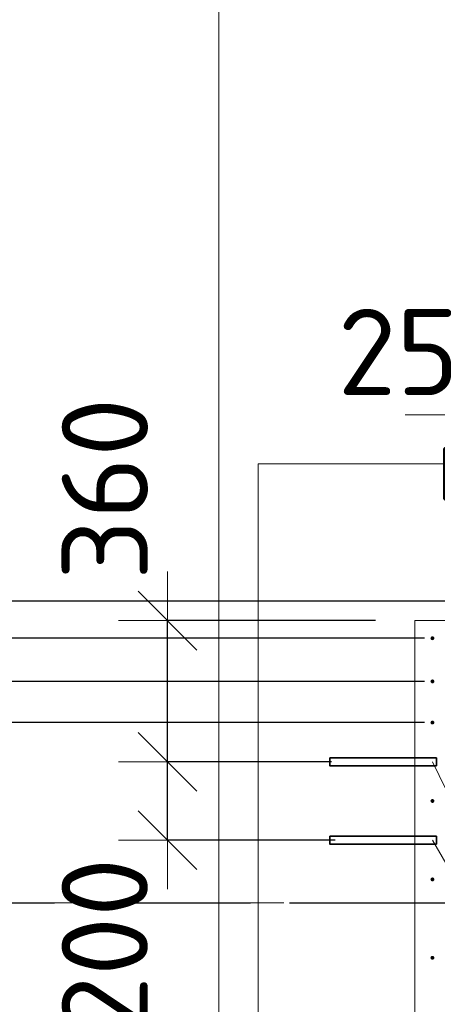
# Model space of a CAD drawing. Header units: millimetres. Extents: x -3725 to 93325, y -74170 to 82591.
# Tile 41 of 139: x 58741 to 59807, y 23081 to 25593. Entities that reach past the tile are written whole.
import ezdxf

# ---------------------------------------------------------------- set-up
doc = ezdxf.new("R2010")
doc.units = ezdxf.units.MM
doc.header["$PDMODE"] = 65
for name, pattern in [('______11', [500, 400, -50, 0, -50]), ('______3', [500, 400, -100]), ('______5', [1100, 800, -100, 100, -100])]:
    doc.linetypes.add(name, pattern=pattern)
for name, color, linetype, lineweight in [('Standard', 7, 'Continuous', 25), ('Арм.стержн. Выпуски', 180, 'Continuous', 35), ('Балка_ общее', 7, '______3', 13), ('Размерная линия_ общее', 7, 'Continuous', 13), ('Стена_ общее', 7, 'Continuous', 35), ('Фундамент (1)', 7, 'Continuous', 35)]:
    doc.layers.add(name, color=color, linetype=linetype, lineweight=lineweight)
doc.layers.add('Осевая линия_ общее', color=7, linetype='______5', lineweight=13, true_color=0xa0a0a0)
doc.styles.add('ISOCPEUR', font='ISOCPEUR')
doc.dimstyles.new('DIMSTYLE_3', dxfattribs={"dimtxt": 220, "dimasz": 250, "dimexe": 0, "dimexo": 0, "dimgap": 110, "dimtad": 2, "dimdec": 0, "dimrnd": 5, "dimzin": 12, "dimdsep": 46, "dimtxsty": 'ISOCPEUR', "dimblk1": 'ALL_ML_STRICH', "dimblk2": 'ALL_ML_STRICH', "dimsah": 1, "dimcen": 0, "dimclrd": 7, "dimclre": 256, "dimclrt": 7, "dimadec": 0, "dimazin": 0, "dimtfac": 1, "dimtdec": 0, "dimtix": 1, "dimtmove": 2, "dimatfit": 3, "dimfxl": 0, "dimtzin": 0, "dimlwd": 0, "dimlwe": -3, "dimarcsym": 0})
doc.dimstyles.new('DIMSTYLE_5', dxfattribs={"dimtxt": 220, "dimasz": 250, "dimexe": 0, "dimexo": 0, "dimgap": 110, "dimtad": 2, "dimdec": 0, "dimrnd": 5, "dimzin": 12, "dimdsep": 46, "dimtxsty": 'ISOCPEUR', "dimblk1": 'ALL_ML_STRICH', "dimblk2": 'ALL_ML_STRICH', "dimsah": 1, "dimcen": 0, "dimclrd": 7, "dimclre": 256, "dimclrt": 7, "dimadec": 0, "dimazin": 0, "dimtfac": 1, "dimtdec": 0, "dimtix": 1, "dimtmove": 2, "dimatfit": 3, "dimfxl": 0, "dimtvp": 1.2, "dimtzin": 0, "dimlwd": 0, "dimlwe": -3, "dimarcsym": 0})
doc.dimstyles.new('DIMSTYLE_7', dxfattribs={"dimtxt": 250, "dimasz": 250, "dimexe": 0, "dimexo": 0, "dimgap": 125, "dimtad": 2, "dimdec": 0, "dimrnd": 5, "dimzin": 12, "dimdsep": 46, "dimtxsty": 'ISOCPEUR', "dimblk1": 'ALL_ML_STRICH', "dimblk2": 'ALL_ML_STRICH', "dimsah": 1, "dimcen": 0, "dimclrd": 7, "dimclre": 256, "dimclrt": 7, "dimadec": 0, "dimazin": 0, "dimtfac": 1, "dimtdec": 0, "dimtix": 1, "dimtmove": 2, "dimatfit": 3, "dimfxl": 0, "dimtzin": 0, "dimlwd": 0, "dimlwe": -3, "dimarcsym": 0})
doc.dimstyles.new('DIMSTYLE_9', dxfattribs={"dimtxt": 220, "dimasz": 250, "dimexe": 0, "dimexo": 0, "dimgap": 110, "dimtad": 0, "dimdec": 0, "dimrnd": 5, "dimzin": 12, "dimdsep": 46, "dimtxsty": 'ISOCPEUR', "dimblk1": 'ALL_ML_STRICH', "dimblk2": 'ALL_ML_STRICH', "dimsah": 1, "dimcen": 0, "dimclrd": 7, "dimclre": 256, "dimclrt": 7, "dimadec": 0, "dimazin": 0, "dimtfac": 1, "dimtdec": 0, "dimtix": 1, "dimtmove": 2, "dimatfit": 3, "dimfxl": 0, "dimtvp": 1.2, "dimtzin": 0, "dimlwd": 0, "dimlwe": -3, "dimarcsym": 0})

# ---------------------------------------------------------------- blocks, each defined once
blk = doc.blocks.new('ALL_ML_STRICH')
at = {"color": 0, "linetype": 'ByBlock', "lineweight": -2}
for p, q in [((0, -0.5), (0, 0.5)), ((-0.3, -0.3), (0.3, 0.3)), ((-1, 0), (0.5, 0))]:
    blk.add_line(p, q, dxfattribs=at)
blk = doc.blocks.new('*D321')
at = {"layer": 'DEFPOINTS', "color": 7, "linetype": 'Continuous', "lineweight": 13, "transparency": 33554687}
for p in [(59950, 24584.6), (59975, 24015), (59950, 23860)]:
    blk.add_point(p, dxfattribs=at)
at = {"layer": 'Размерная линия_ общее', "color": 253, "linetype": 'Continuous', "lineweight": -2, "true_color": 0xa0a0a0, "transparency": 33554687}
for p, q in [((59950, 23960), (59950, 24584.6)), ((59975, 24115), (59975, 24584.6))]:
    blk.add_line(p, q, dxfattribs=at)
at = {"layer": 'Размерная линия_ общее', "color": 7, "linetype": 'Continuous', "lineweight": -2, "transparency": 33554687}
blk.add_line((59950, 24584.6), (59975, 24584.6), dxfattribs=at)
at = {"layer": 'Размерная линия_ общее', "color": 7, "linetype": 'Continuous', "lineweight": 13, "transparency": 33554687, "xscale": 250, "yscale": 250, "zscale": 250}
blk.add_blockref('ALL_ML_STRICH', (59975, 24584.6), dxfattribs=at)
at = {"layer": 'Размерная линия_ общее', "color": 7, "linetype": 'Continuous', "lineweight": 13, "transparency": 33554687, "xscale": 250, "yscale": 250, "zscale": 250, "rotation": 180}
blk.add_blockref('ALL_ML_STRICH', (59950, 24584.6), dxfattribs=at)
at = {"layer": 'Размерная линия_ общее', "color": 7, "linetype": 'Continuous', "lineweight": 13, "transparency": 33554687, "insert": (59708.1, 24745.1), "char_height": 220, "width": 440, "attachment_point": 5, "style": 'ISOCPEUR'}
blk.add_mtext('\\A1;{25}', dxfattribs=at)
blk = doc.blocks.new('*D331')
at = {"layer": 'DEFPOINTS', "color": 7, "linetype": 'Continuous', "lineweight": 13, "transparency": 33554687}
for p in [(59425.8, 23340), (57126.9, 20040), (59002.5, 20040)]:
    blk.add_point(p, dxfattribs=at)
at = {"layer": 'Балка_ общее', "color": 251, "linetype": 'Continuous', "lineweight": -2, "true_color": 0x656565, "transparency": 33554687}
for p, q in [((59415.8, 23340), (57126.9, 23340)), ((58992.5, 20040), (57126.9, 20040))]:
    blk.add_line(p, q, dxfattribs=at)
at = {"layer": 'Балка_ общее', "color": 7, "linetype": 'Continuous', "lineweight": -2, "transparency": 33554687}
blk.add_line((57126.9, 20040), (57126.9, 23340), dxfattribs=at)
at = {"layer": 'Балка_ общее', "color": 7, "linetype": 'Continuous', "lineweight": 13, "transparency": 33554687, "xscale": 250, "yscale": 250, "zscale": 250}
for p, rotation in [((57126.9, 23340), 90), ((57126.9, 20040), 270)]:
    blk.add_blockref('ALL_ML_STRICH', p, dxfattribs=dict(at, rotation=rotation))
at = {"layer": 'Балка_ общее', "color": 7, "linetype": 'Continuous', "lineweight": 13, "transparency": 33554687, "insert": (56951.9, 21702.5), "char_height": 250, "width": 1000, "attachment_point": 5, "rotation": 90, "style": 'ISOCPEUR'}
blk.add_mtext('\\A1;{3300}', dxfattribs=at)
blk = doc.blocks.new('*D332')
at = {"layer": 'DEFPOINTS', "color": 7, "linetype": 'Continuous', "lineweight": 13, "transparency": 33554687}
for p in [(57166.9, 27260), (57126.9, 23340), (59425.8, 23340)]:
    blk.add_point(p, dxfattribs=at)
at = {"layer": 'Балка_ общее', "color": 251, "linetype": 'Continuous', "lineweight": -2, "true_color": 0x656565, "transparency": 33554687}
for p, q in [((57176.9, 27260), (57126.9, 27260)), ((59415.8, 23340), (57126.9, 23340))]:
    blk.add_line(p, q, dxfattribs=at)
at = {"layer": 'Балка_ общее', "color": 7, "linetype": 'Continuous', "lineweight": -2, "transparency": 33554687}
blk.add_line((57126.9, 23340), (57126.9, 27260), dxfattribs=at)
at = {"layer": 'Балка_ общее', "color": 7, "linetype": 'Continuous', "lineweight": 13, "transparency": 33554687, "xscale": 250, "yscale": 250, "zscale": 250}
for p, rotation in [((57126.9, 27260), 90), ((57126.9, 23340), 270)]:
    blk.add_blockref('ALL_ML_STRICH', p, dxfattribs=dict(at, rotation=rotation))
at = {"layer": 'Балка_ общее', "color": 7, "linetype": 'Continuous', "lineweight": 13, "transparency": 33554687, "insert": (56951.9, 25312.5), "char_height": 250, "width": 1000, "attachment_point": 5, "rotation": 90, "style": 'ISOCPEUR'}
blk.add_mtext('\\A1;{3920}', dxfattribs=at)
blk = doc.blocks.new('*D347')
at = {"layer": 'DEFPOINTS', "color": 7, "linetype": 'Continuous', "lineweight": 13, "transparency": 33554687}
for p in [(59795, 23800), (58219.7, 20200), (59795, 20200)]:
    blk.add_point(p, dxfattribs=at)
at = {"layer": 'Размерная линия_ общее', "color": 253, "linetype": 'Continuous', "lineweight": -2, "true_color": 0xa0a0a0, "transparency": 33554687}
for p, q in [((59775, 23800), (58219.7, 23800)), ((59775, 20200), (58219.7, 20200))]:
    blk.add_line(p, q, dxfattribs=at)
at = {"layer": 'Размерная линия_ общее', "color": 7, "linetype": 'Continuous', "lineweight": -2, "transparency": 33554687}
blk.add_line((58219.7, 20200), (58219.7, 23800), dxfattribs=at)
at = {"layer": 'Размерная линия_ общее', "color": 7, "linetype": 'Continuous', "lineweight": 13, "transparency": 33554687, "xscale": 250, "yscale": 250, "zscale": 250}
for p, rotation in [((58219.7, 23800), 90), ((58219.7, 20200), 270)]:
    blk.add_blockref('ALL_ML_STRICH', p, dxfattribs=dict(at, rotation=rotation))
at = {"layer": 'Размерная линия_ общее', "color": 7, "linetype": 'Continuous', "lineweight": 13, "transparency": 33554687, "insert": (57949.7, 21186), "char_height": 220, "width": 11, "attachment_point": 1, "rotation": 90, "line_spacing_factor": 0.60241, "style": 'ISOCPEUR'}
blk.add_mtext('18х200=3600', dxfattribs=at)
blk = doc.blocks.new('*D348')
at = {"layer": 'DEFPOINTS', "color": 7, "linetype": 'Continuous', "lineweight": 13, "transparency": 33554687}
for p in [(59795, 23905), (58219.7, 23800), (59795, 23800)]:
    blk.add_point(p, dxfattribs=at)
at = {"layer": 'Размерная линия_ общее', "color": 253, "linetype": 'Continuous', "lineweight": -2, "true_color": 0xa0a0a0, "transparency": 33554687}
for p, q in [((59775, 23905), (58219.7, 23905)), ((59775, 23800), (58219.7, 23800))]:
    blk.add_line(p, q, dxfattribs=at)
at = {"layer": 'Размерная линия_ общее', "color": 7, "linetype": 'Continuous', "lineweight": -2, "transparency": 33554687}
blk.add_line((58219.7, 23800), (58219.7, 23905), dxfattribs=at)
at = {"layer": 'Размерная линия_ общее', "color": 7, "linetype": 'Continuous', "lineweight": 13, "transparency": 33554687, "xscale": 250, "yscale": 250, "zscale": 250}
for p, rotation in [((58219.7, 23800), 270), ((58219.7, 23905), 90)]:
    blk.add_blockref('ALL_ML_STRICH', p, dxfattribs=dict(at, rotation=rotation))
at = {"layer": 'Размерная линия_ общее', "color": 7, "linetype": 'Continuous', "lineweight": 13, "transparency": 33554687, "insert": (58467.6, 23524.8), "char_height": 220, "width": 660, "attachment_point": 5, "rotation": 90, "style": 'ISOCPEUR'}
blk.add_mtext('\\A1;{105}', dxfattribs=at)
blk = doc.blocks.new('*D349')
at = {"layer": 'DEFPOINTS', "color": 7, "linetype": 'Continuous', "lineweight": 13, "transparency": 33554687}
for p in [(59795, 24015), (58219.7, 23905), (59795, 23905)]:
    blk.add_point(p, dxfattribs=at)
at = {"layer": 'Размерная линия_ общее', "color": 253, "linetype": 'Continuous', "lineweight": -2, "true_color": 0xa0a0a0, "transparency": 33554687}
for p, q in [((59775, 24015), (58219.7, 24015)), ((59775, 23905), (58219.7, 23905))]:
    blk.add_line(p, q, dxfattribs=at)
at = {"layer": 'Размерная линия_ общее', "color": 7, "linetype": 'Continuous', "lineweight": -2, "transparency": 33554687}
blk.add_line((58219.7, 23905), (58219.7, 24015), dxfattribs=at)
at = {"layer": 'Размерная линия_ общее', "color": 7, "linetype": 'Continuous', "lineweight": 13, "transparency": 33554687, "xscale": 250, "yscale": 250, "zscale": 250}
for p, rotation in [((58219.7, 23905), 270), ((58219.7, 24015), 90)]:
    blk.add_blockref('ALL_ML_STRICH', p, dxfattribs=dict(at, rotation=rotation))
at = {"layer": 'Размерная линия_ общее', "color": 7, "linetype": 'Continuous', "lineweight": 13, "transparency": 33554687, "insert": (57842.4, 23724.6), "char_height": 220, "width": 660, "attachment_point": 5, "rotation": 90, "style": 'ISOCPEUR'}
blk.add_mtext('\\A1;{110}', dxfattribs=at)
blk = doc.blocks.new('*D350')
at = {"layer": 'DEFPOINTS', "color": 7, "linetype": 'Continuous', "lineweight": 13, "transparency": 33554687}
for p in [(61045, 24110), (58219.7, 24015), (59795, 24015)]:
    blk.add_point(p, dxfattribs=at)
at = {"layer": 'Размерная линия_ общее', "color": 253, "linetype": 'Continuous', "lineweight": -2, "true_color": 0xa0a0a0, "transparency": 33554687}
for p, q in [((61025, 24110), (58219.7, 24110)), ((59775, 24015), (58219.7, 24015))]:
    blk.add_line(p, q, dxfattribs=at)
at = {"layer": 'Размерная линия_ общее', "color": 7, "linetype": 'Continuous', "lineweight": -2, "transparency": 33554687}
blk.add_line((58219.7, 24015), (58219.7, 24110), dxfattribs=at)
at = {"layer": 'Размерная линия_ общее', "color": 7, "linetype": 'Continuous', "lineweight": 13, "transparency": 33554687, "xscale": 250, "yscale": 250, "zscale": 250}
for p, rotation in [((58219.7, 24015), 270), ((58219.7, 24110), 90)]:
    blk.add_blockref('ALL_ML_STRICH', p, dxfattribs=dict(at, rotation=rotation))
at = {"layer": 'Размерная линия_ общее', "color": 7, "linetype": 'Continuous', "lineweight": 13, "transparency": 33554687, "insert": (57849, 24329.7), "char_height": 220, "width": 440, "attachment_point": 5, "rotation": 90, "style": 'ISOCPEUR'}
blk.add_mtext('\\A1;{95}', dxfattribs=at)
blk = doc.blocks.new('*D351')
at = {"layer": 'DEFPOINTS', "color": 7, "linetype": 'Continuous', "lineweight": 13, "transparency": 33554687}
for p in [(61045, 27110), (58219.7, 24110), (61045, 24110)]:
    blk.add_point(p, dxfattribs=at)
at = {"layer": 'Размерная линия_ общее', "color": 253, "linetype": 'Continuous', "lineweight": -2, "true_color": 0xa0a0a0, "transparency": 33554687}
for p, q in [((61025, 27110), (58219.7, 27110)), ((61025, 24110), (58219.7, 24110))]:
    blk.add_line(p, q, dxfattribs=at)
at = {"layer": 'Размерная линия_ общее', "color": 7, "linetype": 'Continuous', "lineweight": -2, "transparency": 33554687}
blk.add_line((58219.7, 24110), (58219.7, 27110), dxfattribs=at)
at = {"layer": 'Размерная линия_ общее', "color": 7, "linetype": 'Continuous', "lineweight": 13, "transparency": 33554687, "xscale": 250, "yscale": 250, "zscale": 250}
for p, rotation in [((58219.7, 27110), 90), ((58219.7, 24110), 270)]:
    blk.add_blockref('ALL_ML_STRICH', p, dxfattribs=dict(at, rotation=rotation))
at = {"layer": 'Размерная линия_ общее', "color": 7, "linetype": 'Continuous', "lineweight": 13, "transparency": 33554687, "insert": (57949.7, 24796), "char_height": 220, "width": 11, "attachment_point": 1, "rotation": 90, "line_spacing_factor": 0.60241, "style": 'ISOCPEUR'}
blk.add_mtext('15х200=3000', dxfattribs=at)
blk = doc.blocks.new('*D364')
at = {"layer": 'DEFPOINTS', "color": 7, "linetype": 'Continuous', "lineweight": 13, "transparency": 33554687}
for p in [(59637.7, 23700), (59118.4, 23500), (59646.5, 23500)]:
    blk.add_point(p, dxfattribs=at)
at = {"layer": 'Размерная линия_ общее', "color": 253, "linetype": 'Continuous', "lineweight": -2, "true_color": 0xa0a0a0, "transparency": 33554687}
for p, q in [((59537.7, 23700), (59118.4, 23700)), ((59546.5, 23500), (59118.4, 23500))]:
    blk.add_line(p, q, dxfattribs=at)
at = {"layer": 'Размерная линия_ общее', "color": 7, "linetype": 'Continuous', "lineweight": -2, "transparency": 33554687}
blk.add_line((59118.4, 23500), (59118.4, 23700), dxfattribs=at)
at = {"layer": 'Размерная линия_ общее', "color": 7, "linetype": 'Continuous', "lineweight": 13, "transparency": 33554687, "xscale": 250, "yscale": 250, "zscale": 250}
for p, rotation in [((59118.4, 23700), 90), ((59118.4, 23500), 270)]:
    blk.add_blockref('ALL_ML_STRICH', p, dxfattribs=dict(at, rotation=rotation))
at = {"layer": 'Размерная линия_ общее', "color": 7, "linetype": 'Continuous', "lineweight": 13, "transparency": 33554687, "insert": (58958.4, 23229.3), "char_height": 220, "width": 660, "attachment_point": 5, "rotation": 90, "style": 'ISOCPEUR'}
blk.add_mtext('\\A1;{200}', dxfattribs=at)
blk = doc.blocks.new('*D365')
at = {"layer": 'DEFPOINTS', "color": 7, "linetype": 'Continuous', "lineweight": 13, "transparency": 33554687}
for p in [(59750, 24060), (59118.4, 23700), (59637.7, 23700)]:
    blk.add_point(p, dxfattribs=at)
at = {"layer": 'Размерная линия_ общее', "color": 253, "linetype": 'Continuous', "lineweight": -2, "true_color": 0xa0a0a0, "transparency": 33554687}
for p, q in [((59650, 24060), (59118.4, 24060)), ((59537.7, 23700), (59118.4, 23700))]:
    blk.add_line(p, q, dxfattribs=at)
at = {"layer": 'Размерная линия_ общее', "color": 7, "linetype": 'Continuous', "lineweight": -2, "transparency": 33554687}
blk.add_line((59118.4, 23700), (59118.4, 24060), dxfattribs=at)
at = {"layer": 'Размерная линия_ общее', "color": 7, "linetype": 'Continuous', "lineweight": 13, "transparency": 33554687, "xscale": 250, "yscale": 250, "zscale": 250}
for p, rotation in [((59118.4, 24060), 90), ((59118.4, 23700), 270)]:
    blk.add_blockref('ALL_ML_STRICH', p, dxfattribs=dict(at, rotation=rotation))
at = {"layer": 'Размерная линия_ общее', "color": 7, "linetype": 'Continuous', "lineweight": 13, "transparency": 33554687, "insert": (58958.8, 24396.1), "char_height": 220, "width": 660, "attachment_point": 5, "rotation": 90, "style": 'ISOCPEUR'}
blk.add_mtext('\\A1;{360}', dxfattribs=at)
blk = doc.blocks.new('СЛОЖНЫЙ_ОБЪЕКТ_6')
at = {"layer": 'Осевая линия_ общее', "color": 253, "linetype": '______11', "lineweight": -3, "true_color": 0xa0a0a0, "transparency": 33554687}
blk.add_line((56930, 23340), (76830, 23340), dxfattribs=at)
at = {"layer": 'Балка_ общее', "color": 7, "linetype": 'Continuous', "lineweight": 13, "transparency": 33554687}
for base, p1, p2, picture, middle in [((57126.9, 27260), (59415.8, 23340), (57176.9, 27260), '*D332', (56951.9, 25312.5)), ((57126.9, 23340), (58992.5, 20040), (59415.8, 23340), '*D331', (56951.9, 21702.5))]:
    dim = blk.add_linear_dim(base=base, p1=p1, p2=p2, angle=90, dimstyle='DIMSTYLE_7', override={"dimpost": '<>', "dimclrd": 7, "dimclre": 251, "dimclrt": 7, "dimlwd": 0, "dimlwe": 65533}, dxfattribs=at)
    dim.commit()
    dim.dimension.update_dxf_attribs({"geometry": picture, "text_midpoint": middle, "dimtype": 160})

msp = doc.modelspace()

# ---------------------------------------------------------------- hatches: boundary and pattern name
at = {"layer": 'Арм.стержн. Выпуски', "linetype": 'Continuous', "lineweight": 35, "transparency": 33554687}
for points in [[(59800, 24015), (59799.6, 24016.9), (59798.5, 24018.5), (59796.9, 24019.6), (59795, 24020), (59793.1, 24019.6), (59791.5, 24018.5), (59790.4, 24016.9), (59790, 24015), (59790.4, 24013.1), (59791.5, 24011.5), (59793.1, 24010.4), (59795, 24010), (59796.9, 24010.4), (59798.5, 24011.5), (59799.6, 24013.1)], [(59800, 23905), (59799.6, 23906.9), (59798.5, 23908.5), (59796.9, 23909.6), (59795, 23910), (59793.1, 23909.6), (59791.5, 23908.5), (59790.4, 23906.9), (59790, 23905), (59790.4, 23903.1), (59791.5, 23901.5), (59793.1, 23900.4), (59795, 23900), (59796.9, 23900.4), (59798.5, 23901.5), (59799.6, 23903.1)], [(59800, 23800), (59799.6, 23801.9), (59798.5, 23803.5), (59796.9, 23804.6), (59795, 23805), (59793.1, 23804.6), (59791.5, 23803.5), (59790.4, 23801.9), (59790, 23800), (59790.4, 23798.1), (59791.5, 23796.5), (59793.1, 23795.4), (59795, 23795), (59796.9, 23795.4), (59798.5, 23796.5), (59799.6, 23798.1)], [(59800, 23600), (59799.6, 23601.9), (59798.5, 23603.5), (59796.9, 23604.6), (59795, 23605), (59793.1, 23604.6), (59791.5, 23603.5), (59790.4, 23601.9), (59790, 23600), (59790.4, 23598.1), (59791.5, 23596.5), (59793.1, 23595.4), (59795, 23595), (59796.9, 23595.4), (59798.5, 23596.5), (59799.6, 23598.1)], [(59800, 23400), (59799.6, 23401.9), (59798.5, 23403.5), (59796.9, 23404.6), (59795, 23405), (59793.1, 23404.6), (59791.5, 23403.5), (59790.4, 23401.9), (59790, 23400), (59790.4, 23398.1), (59791.5, 23396.5), (59793.1, 23395.4), (59795, 23395), (59796.9, 23395.4), (59798.5, 23396.5), (59799.6, 23398.1)], [(59800, 23200), (59799.6, 23201.9), (59798.5, 23203.5), (59796.9, 23204.6), (59795, 23205), (59793.1, 23204.6), (59791.5, 23203.5), (59790.4, 23201.9), (59790, 23200), (59790.4, 23198.1), (59791.5, 23196.5), (59793.1, 23195.4), (59795, 23195), (59796.9, 23195.4), (59798.5, 23196.5), (59799.6, 23198.1)]]:
    msp.add_hatch(color=4, dxfattribs=at).paths.add_polyline_path(points)

# ---------------------------------------------------------------- linework, layer by layer
at = {"layer": 'Standard', "color": 7, "linetype": 'Continuous', "lineweight": 18, "transparency": 33554687}
msp.add_lwpolyline([(59250, 16540), (78500, 16540), (78500, 38380), (59250, 38380), (59250, 16540)], dxfattribs=at)
at = {"layer": 'Арм.стержн. Выпуски', "color": 7, "linetype": 'Continuous', "lineweight": 13, "transparency": 33554687}
for q in [(59795, 23700), (59795, 23500)]:
    msp.add_line((60403.3, 22451.2), q, dxfattribs=at)
at = {"layer": 'Арм.стержн. Выпуски', "color": 33, "linetype": 'Continuous', "lineweight": 35, "true_color": 0xf0a546, "transparency": 33554687}
for points in [[(59533, 23710), (59805, 23710), (59805, 23690), (59533, 23690), (59533, 23710)], [(59533, 23510), (59805, 23510), (59805, 23490), (59533, 23490), (59533, 23510)]]:
    msp.add_lwpolyline(points, dxfattribs=at)
at = {"layer": 'Стена_ общее', "color": 7, "linetype": 'Continuous', "lineweight": 18, "transparency": 33554687}
for p, q in [((59750, 20140), (59750, 24060)), ((59750, 24060), (59950, 24060)), ((59750, 20140), (59750, 24060)), ((59750, 24060), (59950, 24060))]:
    msp.add_line(p, q, dxfattribs=at)
at = {"layer": 'Фундамент (1)', "color": 7, "lineweight": 18, "transparency": 33554687}
for p, q in [((59350, 19540), (59350, 24460)), ((59350, 24460), (60600, 24460))]:
    msp.add_line(p, q, dxfattribs=at)
at = {"layer": 'Фундамент (1)', "color": 7, "linetype": 'Continuous', "lineweight": 18, "transparency": 33554687}
for p, q in [((59350, 19540), (59350, 24460)), ((59350, 24460), (60600, 24460))]:
    msp.add_line(p, q, dxfattribs=at)

# ---------------------------------------------------------------- block references
at = {"layer": 'Балка_ общее', "color": 7, "linetype": 'Continuous', "lineweight": 13, "transparency": 33554687}
msp.add_blockref('СЛОЖНЫЙ_ОБЪЕКТ_6', (0, 0), dxfattribs=at)

# ---------------------------------------------------------------- texts
at = {"layer": 'Standard', "color": 7, "linetype": 'Continuous', "lineweight": 13, "transparency": 33554687, "insert": (60352.4, 24441), "char_height": 200, "width": 1196.491, "attachment_point": 5, "style": 'ISOCPEUR'}
msp.add_mtext('\\A1;{\\fISOCPEUR|i0|b0;\\H200.000000;\\W1.000000;\\C7;поз.35,36}\\P', dxfattribs=at)

# ---------------------------------------------------------------- dimensions: what is measured, and where the dimension line sits
at = {"layer": 'Размерная линия_ общее', "color": 7, "linetype": 'Continuous', "lineweight": 13, "transparency": 33554687}
for base, p1, p2, text, picture, middle in [((58219.7, 27110), (61025, 24110), (61025, 27110), '15х200=3000', '*D351', (58109.7, 25610)), ((58219.7, 23800), (59775, 20200), (59775, 23800), '18х200=3600', '*D347', (58109.7, 22000))]:
    dim = msp.add_linear_dim(base=base, p1=p1, p2=p2, angle=90, text=text, dimstyle='DIMSTYLE_3', override={"dimpost": '<>', "dimclrd": 7, "dimclre": 253, "dimclrt": 7, "dimlwd": 0, "dimlwe": 65533}, dxfattribs=at)
    dim.commit()
    dim.dimension.update_dxf_attribs({"geometry": picture, "text_midpoint": middle, "dimtype": 160})
dim = msp.add_linear_dim(base=(59975, 24584.6), p1=(59950, 23960), p2=(59975, 24115), dimstyle='DIMSTYLE_5', override={"dimpost": '<>', "dimclrd": 7, "dimclre": 253, "dimclrt": 7, "dimlwd": 0, "dimlwe": 65533}, dxfattribs=at)
dim.commit()
dim.dimension.update_dxf_attribs({"geometry": '*D321', "text_midpoint": (59708.1, 24745.1), "dimtype": 160})
for base, p1, p2, dimstyle, picture, middle in [((59118.4, 24060), (59537.7, 23700), (59650, 24060), 'DIMSTYLE_5', '*D365', (58958.8, 24396.1)), ((58219.7, 24110), (59775, 24015), (61025, 24110), 'DIMSTYLE_5', '*D350', (57849, 24329.7)), ((58219.7, 24015), (59775, 23905), (59775, 24015), 'DIMSTYLE_5', '*D349', (57842.4, 23724.6)), ((58219.7, 23905), (59775, 23800), (59775, 23905), 'DIMSTYLE_9', '*D348', (58467.6, 23524.8)), ((59118.4, 23700), (59546.5, 23500), (59537.7, 23700), 'DIMSTYLE_5', '*D364', (58958.4, 23229.3))]:
    dim = msp.add_linear_dim(base=base, p1=p1, p2=p2, angle=90, dimstyle=dimstyle, override={"dimpost": '<>', "dimclrd": 7, "dimclre": 253, "dimclrt": 7, "dimlwd": 0, "dimlwe": 65533}, dxfattribs=at)
    dim.commit()
    dim.dimension.update_dxf_attribs({"geometry": picture, "text_midpoint": middle, "dimtype": 160})

doc.saveas('drawing.dxf')
